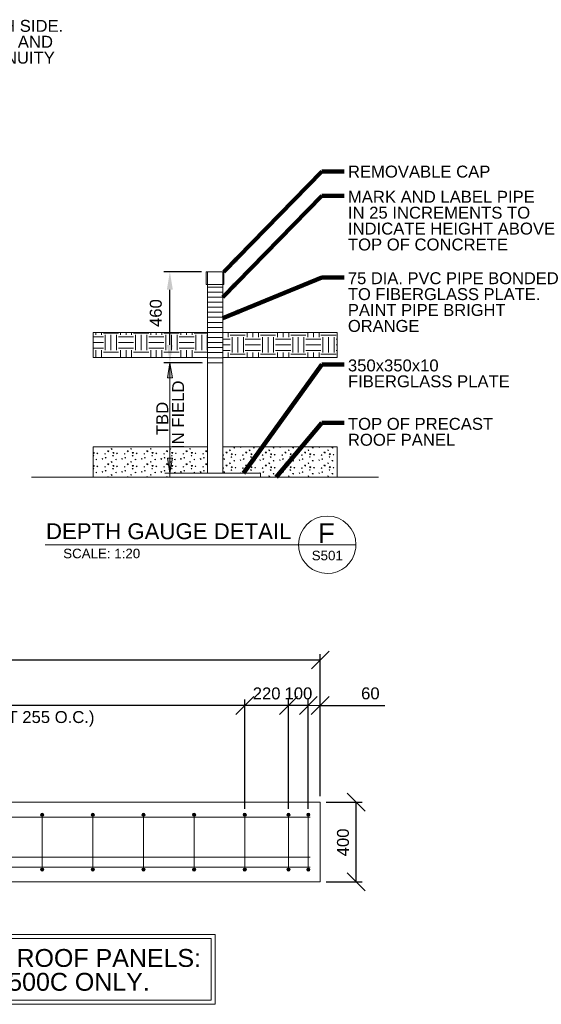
# Model space of a CAD drawing. Header units: inches. Extents: x 190257 to 203789, y 375460 to 385012.
# Tile 8 of 9: x 200616 to 203242, y 376251 to 381206. Entities that reach past the tile are written whole.
import ezdxf

# ---------------------------------------------------------------- set-up
doc = ezdxf.new("R2010")
doc.units = ezdxf.units.IN
doc.header["$MEASUREMENT"] = 0
for name, color, linetype, lineweight in [('G-ANN-TTLB', 7, 'Continuous', 0), ('G-ANNO-DIM', 1, 'Continuous', 0), ('G-ANNO-TEXT', 7, 'Continuous', 0), ('S-REIN-RBAR', 5, 'Continuous', 13)]:
    doc.layers.add(name, color=color, linetype=linetype, lineweight=lineweight)
doc.layers.add('S-BEAM-PRIM', color=7, linetype='Continuous', lineweight=13, true_color=0xa500a5)
doc.layers.add('S-FSTN-MISC', color=7, linetype='Continuous', lineweight=13, true_color=0xe10000)
doc.styles.add('1 20', font='arial.ttf', dxfattribs={"height": 60})
doc.styles.get("Standard").update_dxf_attribs({"font": 'ARCHSTYL.shx', "width": 0.75, "height": 50.8})
doc.styles.add('StyleArial', font='arial.ttf')
doc.styles.add('SUBTITLE 4.7625', font='romans.shx', dxfattribs={"width": 0.8, "height": 4762.5})
doc.styles.add('TITLE20', font='simplex.shx', dxfattribs={"height": 127000})
doc.dimstyles.new("3 4 1'-0", dxfattribs={"dimtxt": 60, "dimasz": 90, "dimexe": 30, "dimexo": 30, "dimgap": 30, "dimtad": 1, "dimdec": 0, "dimlfac": 0.003281, "dimzin": 11, "dimdsep": 46, "dimlunit": 5, "dimtxsty": '1 20', "dimblk1": 'OBLIQUE', "dimblk2": 'OBLIQUE', "dimsah": 1, "dimcen": 0, "dimadec": 4, "dimazin": 3, "dimtfac": 1, "dimtdec": 0, "dimtix": 1, "dimtofl": 0, "dimtmove": 0, "dimatfit": 3, "dimfxl": 1, "dimtolj": 1, "dimtzin": 0, "dimarcsym": 0})
doc.dimstyles.get("Standard").update_dxf_attribs({"dimtxt": 0.18, "dimasz": 0.18, "dimexe": 0.18, "dimexo": 0.0625, "dimgap": 0.09, "dimtad": 0, "dimtih": 1, "dimtoh": 1, "dimdec": 4, "dimzin": 0, "dimdsep": 46, "dimtxsty": 'Standard', "dimcen": 0.09, "dimadec": 0, "dimazin": 0, "dimtfac": 1, "dimtdec": 4, "dimtofl": 0, "dimtmove": 0, "dimatfit": 3, "dimfxl": 1, "dimtolj": 1, "dimtzin": 0, "dimarcsym": 0})

# ---------------------------------------------------------------- blocks, each defined once
blk = doc.blocks.new('REINFDOT1')
for radius in [0.0794, 0.0476, 0.0159]:
    blk.add_circle((0, 0), radius)
blk = doc.blocks.new('REINF. DOT67')
at = {"layer": 'S-REIN-RBAR', "xscale": 99.99999999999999, "yscale": 99.99999999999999, "zscale": 99.99999999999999, "rotation": 255}
blk.add_blockref('REINFDOT1', (-1058, -363.1), dxfattribs=at)
blk = doc.blocks.new('REINF. DOT68')
at = {"layer": 'S-REIN-RBAR', "extrusion": (0, 0, -1), "xscale": 99.99999999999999, "yscale": 99.99999999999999, "zscale": -100, "rotation": 75.00000000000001}
blk.add_blockref('REINFDOT1', (1058, 363.1), dxfattribs=at)
blk = doc.blocks.new('AnonymousCell16')
at = {"layer": 'S-REIN-RBAR'}
blk.add_line((0, -138.3, 0), (0, 138.3, 0), dxfattribs=at)
at = {"color": 7, "linetype": 'Continuous', "lineweight": 0}
for name, p in [('REINF. DOT67', (1058, 501.4, 0)), ('REINF. DOT68', (1058, -501.4, 0))]:
    blk.add_blockref(name, p, dxfattribs=at)
blk = doc.blocks.new('REINF. DOT69')
at = {"layer": 'S-REIN-RBAR', "xscale": 99.99999999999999, "yscale": 99.99999999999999, "zscale": 99.99999999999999, "rotation": 255}
blk.add_blockref('REINFDOT1', (-1058, -363.1), dxfattribs=at)
blk = doc.blocks.new('REINF. DOT70')
at = {"layer": 'S-REIN-RBAR', "extrusion": (0, 0, -1), "xscale": 99.99999999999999, "yscale": 99.99999999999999, "zscale": -100, "rotation": 75.00000000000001}
blk.add_blockref('REINFDOT1', (1058, 363.1), dxfattribs=at)
blk = doc.blocks.new('AnonymousCell17')
at = {"layer": 'S-REIN-RBAR'}
blk.add_line((0, -138.3, 0), (0, 138.3, 0), dxfattribs=at)
at = {"color": 7, "linetype": 'Continuous', "lineweight": 0}
for name, p in [('REINF. DOT69', (1058, 501.4, 0)), ('REINF. DOT70', (1058, -501.4, 0))]:
    blk.add_blockref(name, p, dxfattribs=at)
blk = doc.blocks.new('REINF. DOT77')
at = {"layer": 'S-REIN-RBAR', "xscale": 99.99999999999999, "yscale": 99.99999999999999, "zscale": 99.99999999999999, "rotation": 255}
blk.add_blockref('REINFDOT1', (-1058, -363.1), dxfattribs=at)
blk = doc.blocks.new('REINF. DOT78')
at = {"layer": 'S-REIN-RBAR', "extrusion": (0, 0, -1), "xscale": 99.99999999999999, "yscale": 99.99999999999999, "zscale": -100, "rotation": 75.00000000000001}
blk.add_blockref('REINFDOT1', (1058, 363.1), dxfattribs=at)
blk = doc.blocks.new('AnonymousCell20')
at = {"layer": 'S-REIN-RBAR'}
blk.add_line((0, -138.3, 0), (0, 138.3, 0), dxfattribs=at)
at = {"color": 7, "linetype": 'Continuous', "lineweight": 0}
for name, p in [('REINF. DOT77', (1058, 501.4, 0)), ('REINF. DOT78', (1058, -501.4, 0))]:
    blk.add_blockref(name, p, dxfattribs=at)
blk = doc.blocks.new('REINF. DOT105')
at = {"layer": 'S-REIN-RBAR', "xscale": 99.99999999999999, "yscale": 99.99999999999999, "zscale": 99.99999999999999, "rotation": 255}
blk.add_blockref('REINFDOT1', (-1058, -363.1), dxfattribs=at)
blk = doc.blocks.new('REINF. DOT106')
at = {"layer": 'S-REIN-RBAR', "extrusion": (0, 0, -1), "xscale": 99.99999999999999, "yscale": 99.99999999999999, "zscale": -100, "rotation": 75.00000000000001}
blk.add_blockref('REINFDOT1', (1058, 363.1), dxfattribs=at)
blk = doc.blocks.new('AnonymousCell28')
at = {"layer": 'S-REIN-RBAR'}
blk.add_line((0, -138.3, 0), (0, 138.3, 0), dxfattribs=at)
at = {"color": 7, "linetype": 'Continuous', "lineweight": 0}
for name, p in [('REINF. DOT105', (1058, 501.4, 0)), ('REINF. DOT106', (1058, -501.4, 0))]:
    blk.add_blockref(name, p, dxfattribs=at)
blk = doc.blocks.new('REINF. DOT107')
at = {"layer": 'S-REIN-RBAR', "xscale": 99.99999999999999, "yscale": 99.99999999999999, "zscale": 99.99999999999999, "rotation": 255}
blk.add_blockref('REINFDOT1', (-1058, -363.1), dxfattribs=at)
blk = doc.blocks.new('REINF. DOT108')
at = {"layer": 'S-REIN-RBAR', "extrusion": (0, 0, -1), "xscale": 99.99999999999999, "yscale": 99.99999999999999, "zscale": -100, "rotation": 75.00000000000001}
blk.add_blockref('REINFDOT1', (1058, 363.1), dxfattribs=at)
blk = doc.blocks.new('AnonymousCell29')
at = {"layer": 'S-REIN-RBAR'}
blk.add_line((0, -138.3, 0), (0, 138.3, 0), dxfattribs=at)
at = {"color": 7, "linetype": 'Continuous', "lineweight": 0}
for name, p in [('REINF. DOT107', (1058, 501.4, 0)), ('REINF. DOT108', (1058, -501.4, 0))]:
    blk.add_blockref(name, p, dxfattribs=at)
blk = doc.blocks.new('REINF. DOT109')
at = {"layer": 'S-REIN-RBAR', "xscale": 99.99999999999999, "yscale": 99.99999999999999, "zscale": 99.99999999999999, "rotation": 255}
blk.add_blockref('REINFDOT1', (-1058, -363.1), dxfattribs=at)
blk = doc.blocks.new('REINF. DOT110')
at = {"layer": 'S-REIN-RBAR', "extrusion": (0, 0, -1), "xscale": 99.99999999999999, "yscale": 99.99999999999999, "zscale": -100, "rotation": 75.00000000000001}
blk.add_blockref('REINFDOT1', (1058, 363.1), dxfattribs=at)
blk = doc.blocks.new('AnonymousCell30')
at = {"layer": 'S-REIN-RBAR'}
blk.add_line((0, -138.3, 0), (0, 138.3, 0), dxfattribs=at)
at = {"color": 7, "linetype": 'Continuous', "lineweight": 0}
for name, p in [('REINF. DOT109', (1058, 501.4, 0)), ('REINF. DOT110', (1058, -501.4, 0))]:
    blk.add_blockref(name, p, dxfattribs=at)
blk = doc.blocks.new('REINF. DOT111')
at = {"layer": 'S-REIN-RBAR', "xscale": 99.99999999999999, "yscale": 99.99999999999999, "zscale": 99.99999999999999, "rotation": 255}
blk.add_blockref('REINFDOT1', (-1058, -363.1), dxfattribs=at)
blk = doc.blocks.new('REINF. DOT112')
at = {"layer": 'S-REIN-RBAR', "extrusion": (0, 0, -1), "xscale": 99.99999999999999, "yscale": 99.99999999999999, "zscale": -100, "rotation": 75.00000000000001}
blk.add_blockref('REINFDOT1', (1058, 363.1), dxfattribs=at)
blk = doc.blocks.new('AnonymousCell31')
at = {"layer": 'S-REIN-RBAR'}
blk.add_line((0, -138.3, 0), (0, 138.3, 0), dxfattribs=at)
at = {"color": 7, "linetype": 'Continuous', "lineweight": 0}
for name, p in [('REINF. DOT111', (1058, 501.4, 0)), ('REINF. DOT112', (1058, -501.4, 0))]:
    blk.add_blockref(name, p, dxfattribs=at)
blk = doc.blocks.new('*D226')
at = {"layer": 'Defpoints', "color": 0, "transparency": 16777216}
for p in [(201372.4, 379937.2), (201562.2, 379937.2), (201562.2, 379480)]:
    blk.add_point(p, dxfattribs=at)
at = {"layer": 'G-ANNO-DIM', "color": 0, "lineweight": -2, "transparency": 16777216}
for p, q in [((201532.2, 379937.2), (201342.4, 379937.2)), ((201372.4, 379570), (201372.4, 379847.2)), ((201532.2, 379480), (201342.4, 379480))]:
    blk.add_line(p, q, dxfattribs=at)
at = {"layer": 'G-ANNO-DIM', "color": 0, "transparency": 16777216}
for points in [[(201357.4, 379847.2), (201387.4, 379847.2), (201372.4, 379937.2)], [(201357.4, 379570), (201387.4, 379570), (201372.4, 379480)]]:
    blk.add_solid(points, dxfattribs=at)
at = {"layer": 'G-ANNO-DIM', "color": 0, "transparency": 16777216, "insert": (201301.7, 379729.8), "char_height": 60, "attachment_point": 5, "rotation": 90, "style": '1 20'}
blk.add_mtext('\\A1;460', dxfattribs=at)
blk = doc.blocks.new('_Oblique')
at = {"color": 0, "linetype": 'ByBlock', "lineweight": -2}
blk.add_line((-0.5, -0.5), (0.5, 0.5), dxfattribs=at)
blk = doc.blocks.new('*D233')
at = {"layer": 'Defpoints', "color": 0, "transparency": 16777216}
for p in [(202128.8, 377755.1), (202128.8, 377270.2, 0), (202069.3, 377207.3)]:
    blk.add_point(p, dxfattribs=at)
at = {"layer": 'G-ANNO-DIM', "color": 0, "lineweight": -2, "transparency": 16777216}
for p, q in [((202069.3, 377755.1), (201979.3, 377755.1)), ((202069.3, 377237.3), (202069.3, 377785.1)), ((202128.8, 377300.2), (202128.8, 377785.1)), ((202128.8, 377755.1), (202454.8, 377755.1))]:
    blk.add_line(p, q, dxfattribs=at)
at = {"layer": 'G-ANNO-DIM', "color": 0, "lineweight": -2, "transparency": 16777216, "xscale": 90, "yscale": 90, "zscale": 90}
blk.add_blockref('_Oblique', (202069.3, 377755.1), dxfattribs=at)
at = {"layer": 'G-ANNO-DIM', "color": 0, "lineweight": -2, "transparency": 16777216, "xscale": 90, "yscale": 90, "zscale": 90, "rotation": 180}
blk.add_blockref('_Oblique', (202128.8, 377755.1), dxfattribs=at)
at = {"layer": 'G-ANNO-DIM', "color": 0, "transparency": 16777216, "insert": (202381.8, 377815.8), "char_height": 60, "attachment_point": 5, "style": 'StyleArial'}
blk.add_mtext('\\A1;60', dxfattribs=at)
blk = doc.blocks.new('*D234')
at = {"layer": 'Defpoints', "color": 0, "transparency": 16777216}
for p in [(202129.8, 377268.6), (202310.6, 377268.6), (202128.8, 376868.2)]:
    blk.add_point(p, dxfattribs=at)
at = {"layer": 'G-ANNO-DIM', "color": 0, "lineweight": -2, "transparency": 16777216}
for p, q in [((202159.8, 377268.6), (202340.6, 377268.6)), ((202310.6, 376868.2), (202310.6, 377268.6)), ((202158.8, 376868.2), (202340.6, 376868.2))]:
    blk.add_line(p, q, dxfattribs=at)
at = {"layer": 'G-ANNO-DIM', "color": 0, "lineweight": -2, "transparency": 16777216, "xscale": 90, "yscale": 90, "zscale": 90}
for p, rotation in [((202310.6, 377268.6), 90), ((202310.6, 376868.2), 270)]:
    blk.add_blockref('_Oblique', p, dxfattribs=dict(at, rotation=rotation))
at = {"layer": 'G-ANNO-DIM', "color": 0, "transparency": 16777216, "insert": (202244.1, 377066.1), "char_height": 60, "attachment_point": 5, "rotation": 90, "style": '1 20'}
blk.add_mtext('\\A1;400', dxfattribs=at)
blk = doc.blocks.new('*D241')
at = {"layer": 'Defpoints', "color": 0, "transparency": 16777216}
for p in [(199199.4, 377754.8), (199199.4, 377205.7, -134.1), (201749.4, 377205.7)]:
    blk.add_point(p, dxfattribs=at)
at = {"layer": 'G-ANNO-DIM', "color": 0, "lineweight": -2, "transparency": 16777216}
for p, q in [((199199.4, 377235.7), (199199.4, 377784.8)), ((201749.4, 377754.8), (199199.4, 377754.8)), ((201749.4, 377235.7), (201749.4, 377784.8))]:
    blk.add_line(p, q, dxfattribs=at)
at = {"layer": 'G-ANNO-DIM', "color": 0, "lineweight": -2, "transparency": 16777216, "xscale": 90, "yscale": 90, "zscale": 90, "rotation": 180}
blk.add_blockref('_Oblique', (199199.4, 377754.8), dxfattribs=at)
at = {"layer": 'G-ANNO-DIM', "color": 0, "lineweight": -2, "transparency": 16777216, "xscale": 90, "yscale": 90, "zscale": 90}
blk.add_blockref('_Oblique', (201749.4, 377754.8), dxfattribs=at)
at = {"layer": 'G-ANNO-DIM', "color": 0, "transparency": 16777216, "insert": (200474.4, 377815.4), "char_height": 60, "attachment_point": 5, "style": '1 20'}
blk.add_mtext('\\A1;2550', dxfattribs=at)
blk = doc.blocks.new('*D242')
at = {"layer": 'Defpoints', "color": 0, "transparency": 16777216}
for p in [(201749.4, 377754.8), (201749.4, 377205.7), (201969.7, 377205.7)]:
    blk.add_point(p, dxfattribs=at)
at = {"layer": 'G-ANNO-DIM', "color": 0, "lineweight": -2, "transparency": 16777216}
for p, q in [((201749.4, 377235.7), (201749.4, 377784.8)), ((201969.7, 377754.8), (201749.4, 377754.8)), ((201969.7, 377235.7), (201969.7, 377784.8))]:
    blk.add_line(p, q, dxfattribs=at)
at = {"layer": 'G-ANNO-DIM', "color": 0, "lineweight": -2, "transparency": 16777216, "xscale": 90, "yscale": 90, "zscale": 90, "rotation": 180}
blk.add_blockref('_Oblique', (201749.4, 377754.8), dxfattribs=at)
at = {"layer": 'G-ANNO-DIM', "color": 0, "lineweight": -2, "transparency": 16777216, "xscale": 90, "yscale": 90, "zscale": 90}
blk.add_blockref('_Oblique', (201969.7, 377754.8), dxfattribs=at)
at = {"layer": 'G-ANNO-DIM', "color": 0, "transparency": 16777216, "insert": (201859.5, 377815.4), "char_height": 60, "attachment_point": 5, "style": '1 20'}
blk.add_mtext('\\A1;220', dxfattribs=at)
blk = doc.blocks.new('*D243')
at = {"layer": 'Defpoints', "color": 0, "transparency": 16777216}
for p in [(201969.7, 377755.1), (201969.7, 377205.7), (202069.3, 377205.7)]:
    blk.add_point(p, dxfattribs=at)
at = {"layer": 'G-ANNO-DIM', "color": 0, "lineweight": -2, "transparency": 16777216}
for p, q in [((201969.7, 377235.7), (201969.7, 377785.1)), ((202069.3, 377755.1), (201969.7, 377755.1)), ((202069.3, 377235.7), (202069.3, 377785.1))]:
    blk.add_line(p, q, dxfattribs=at)
at = {"layer": 'G-ANNO-DIM', "color": 0, "lineweight": -2, "transparency": 16777216, "xscale": 90, "yscale": 90, "zscale": 90, "rotation": 180}
blk.add_blockref('_Oblique', (201969.7, 377755.1), dxfattribs=at)
at = {"layer": 'G-ANNO-DIM', "color": 0, "lineweight": -2, "transparency": 16777216, "xscale": 90, "yscale": 90, "zscale": 90}
blk.add_blockref('_Oblique', (202069.3, 377755.1), dxfattribs=at)
at = {"layer": 'G-ANNO-DIM', "color": 0, "transparency": 16777216, "insert": (202019.5, 377815.8), "char_height": 60, "attachment_point": 5, "style": '1 20'}
blk.add_mtext('\\A1;100', dxfattribs=at)
blk = doc.blocks.new('*D244')
at = {"layer": 'Defpoints', "color": 0, "transparency": 16777216}
for p in [(193860.4, 377984), (193860.4, 377268.6), (202129.8, 377268.6)]:
    blk.add_point(p, dxfattribs=at)
at = {"layer": 'G-ANNO-DIM', "color": 0, "lineweight": -2, "transparency": 16777216}
for p, q in [((193860.4, 377298.6), (193860.4, 378014)), ((202129.8, 377298.6), (202129.8, 378014)), ((202129.8, 377984), (193860.4, 377984))]:
    blk.add_line(p, q, dxfattribs=at)
at = {"layer": 'G-ANNO-DIM', "color": 0, "lineweight": -2, "transparency": 16777216, "xscale": 90, "yscale": 90, "zscale": 90, "rotation": 180}
blk.add_blockref('_Oblique', (193860.4, 377984), dxfattribs=at)
at = {"layer": 'G-ANNO-DIM', "color": 0, "lineweight": -2, "transparency": 16777216, "xscale": 90, "yscale": 90, "zscale": 90}
blk.add_blockref('_Oblique', (202129.8, 377984), dxfattribs=at)
at = {"layer": 'G-ANNO-DIM', "color": 0, "transparency": 16777216, "insert": (197995.1, 378044.6), "char_height": 60, "attachment_point": 5, "style": '1 20'}
blk.add_mtext('\\A1;8270', dxfattribs=at)

msp = doc.modelspace()

# ---------------------------------------------------------------- hatches: boundary and pattern name
at = {"layer": 'G-ANNO-DIM', "linetype": 'Continuous', "extrusion": (0, 0, -1)}
for points in [[(-201359.7, 379403.8), (-201372.4, 379480), (-201385.1, 379403.8)], [(-201385.1, 378999.8), (-201372.4, 378923.6), (-201359.7, 378999.8)]]:
    msp.add_hatch(color=256, dxfattribs=at).paths.add_polyline_path(points)
at = {"layer": 'G-ANNO-TEXT'}
h = msp.add_hatch(dxfattribs=at)
h.set_pattern_fill('DGN_EARTH1', color=256, style=0, pattern_type=2)
h.set_pattern_definition([(90, (201332.19, 379924.25), (-152.4, 9e-15), [76.2, -76.2]), (90, (201408.39, 379848.05), (-152.4, 9e-15), [76.2, -76.2]), (90, (201304, 379924.25), (-152.4, 9e-15), [76.2, -76.2]), (90, (201380.2, 379848.05), (-152.4, 9e-15), [76.2, -76.2]), (90, (201275.8, 379924.25), (-152.4, 9e-15), [76.2, -76.2]), (90, (201351.24, 379848.05), (-152.4, 9e-15), [76.2, -76.2]), (0, (201342.1, 379990.54), (0, 152.4), [76.2, -76.2]), (0, (201265.9, 379915.1), (0, 152.4), [76.2, -76.2]), (0, (201342.1, 379962.35), (0, 152.4), [76.2, -76.2]), (0, (201265.9, 379886.15), (0, 152.4), [76.2, -76.2]), (0, (201342.1, 379934.16), (0, 152.4), [76.2, -76.2]), (0, (201265.9, 379857.96), (0, 152.4), [76.2, -76.2])])
h.paths.add_polyline_path([(201562.2, 379506.6), (201562.2, 379530.8), (201562.2, 379556.2), (201562.2, 379581.6), (201562.2, 379607), (201562.2, 379632.4), (200985.9, 379632.4), (200985.9, 379506.6)])
h = msp.add_hatch(dxfattribs=at)
h.set_pattern_fill('DGN_EARTH1', color=256, style=0, pattern_type=2)
h.set_pattern_definition([(90, (201894.58, 379836.44), (-152.4, 9e-15), [76.2, -76.2]), (90, (201970.78, 379760.24), (-152.4, 9e-15), [76.2, -76.2]), (90, (201866.38, 379836.44), (-152.4, 9e-15), [76.2, -76.2]), (90, (201942.59, 379760.24), (-152.4, 9e-15), [76.2, -76.2]), (90, (201838.19, 379836.44), (-152.4, 9e-15), [76.2, -76.2]), (90, (201913.63, 379760.24), (-152.4, 9e-15), [76.2, -76.2]), (0, (201904.48, 379902.73), (0, 152.4), [76.2, -76.2]), (0, (201828.28, 379827.29), (0, 152.4), [76.2, -76.2]), (0, (201904.48, 379874.54), (0, 152.4), [76.2, -76.2]), (0, (201828.28, 379798.34), (0, 152.4), [76.2, -76.2]), (0, (201904.48, 379846.34), (0, 152.4), [76.2, -76.2]), (0, (201828.28, 379770.14), (0, 152.4), [76.2, -76.2])])
h.paths.add_polyline_path([(202214.7, 379506.6), (202214.7, 379632.4), (201638.4, 379632.4), (201638.4, 379607), (201638.4, 379581.6), (201638.4, 379556.2), (201638.4, 379530.8), (201638.4, 379506.6)])
h = msp.add_hatch(dxfattribs=at)
h.set_pattern_fill('DGN_CONCRETE3', color=256, scale=0.5, style=0, pattern_type=2)
h.set_pattern_definition([(136.6031, (201643.2084, 378802.842), (-494.2125, 457.9575), [4.761, -947.464]), (139.6023, (201639.255, 378757.3735), (-395.37, 327.1125), [4.5426, -903.9785]), (140.397, (201595.764, 378794.01), (-98.8425, 65.4225), [5.1315, -508.0157]), (82.824, (201639.255, 378757.3735), (98.8425, 719.6475), [3.9563, -787.3115]), (82.824, (201643.2084, 378802.842), (98.8425, 719.6475), [3.9563, -787.3115]), (90, (201595.76, 378794.01), (-98.843, 6e-15), [3.925, -61.497]), (193.9395, (201639.749, 378761.299), (-494.2125, -130.845), [4.0737, -810.66]), (189.3957, (201643.703, 378806.767), (-296.5275, -65.4225), [4.0075, -396.739]), (189.3957, (201595.764, 378797.935), (-296.5275, -65.4225), [4.0075, -396.739]), (137.9315, (201656.058, 378769.1495), (-296.5275, 261.69), [7.3232, -1457.318]), (135.206, (201583.409, 378760.645), (-98.8425, 130.845), [6.964, -271.604]), (185.8143, (201657.0464, 378774.7105), (-593.055, -65.422502), [6.458, -1285.1392]), (186.2951, (201584.397, 378766.206), (-98.8425, -7e-07), [5.9665, -590.686]), (79.9212, (201656.058, 378769.1495), (98.842504, 523.38), [5.648, -1123.9666]), (79.9212, (201583.4087, 378760.6446), (98.842504, 588.8025), [5.648, -1123.9666]), (113.3482, (201671.873, 378781.58), (-98.8425, 196.2675), [4.988, -493.815]), (114.9324, (201625.911, 378797.281), (-98.8425, 196.2675), [4.6895, -933.2097]), (114.9324, (201600.212, 378759.336), (-98.8425, 196.2675), [4.6895, -933.2097]), (107.9394, (201579.455, 378812.6555), (-197.685, 588.8025), [4.8136, -957.906]), (58.854, (201671.873, 378781.58), (98.8425, 130.845), [3.822, -378.3846]), (56.1194, (201600.212, 378759.336), (296.5275, 457.9575), [3.546, -705.683]), (56.1194, (201625.911, 378797.281), (296.5275, 457.9575), [3.546, -705.683]), (52.932, (201579.455, 378812.656), (98.8425, 65.4225), [4.0996, -159.883]), (161.6884, (201602.19, 378762.28), (-98.8425, 3e-07), [4.1646, -204.065]), (161.6884, (201673.85, 378784.85), (-98.8425, 3e-07), [4.1646, -204.065]), (161.6884, (201627.888, 378800.225), (-98.8425, 3e-07), [4.1646, -204.065]), (161.6884, (201581.926, 378815.927), (-98.8425, 3e-07), [4.1646, -204.065])])
h.paths.add_polyline_path([(200985.9, 378904.6), (201371.7, 378904.6), (201371.7, 378923.6), (201562.2, 378923.6), (201562.2, 379057), (200985.9, 379057)])
h = msp.add_hatch(dxfattribs=at)
h.set_pattern_fill('DGN_CONCRETE3', color=256, scale=0.5, style=0, pattern_type=2)
h.set_pattern_definition([(136.603, (202140.58, 378796.3374), (-494.2125, 457.9575), [4.761, -947.464]), (139.6023, (202136.6265, 378750.869), (-395.37, 327.1125), [4.5426, -903.9785]), (140.397, (202093.136, 378787.505), (-98.8425, 65.4225), [5.1315, -508.016]), (82.824, (202136.6265, 378750.869), (98.8425, 719.6475), [3.9563, -787.3115]), (82.824, (202140.58, 378796.337), (98.8425, 719.6475), [3.9563, -787.3115]), (90, (202093.14, 378787.51), (-98.843, 6e-15), [3.925, -61.497]), (193.9395, (202137.121, 378754.794), (-494.2125, -130.845), [4.0737, -810.66]), (189.3957, (202141.074, 378800.263), (-296.5275, -65.4225), [4.0075, -396.739]), (189.3957, (202093.136, 378791.43), (-296.5275, -65.4225), [4.0075, -396.739]), (137.9315, (202153.4297, 378762.645), (-296.5275, 261.69), [7.3232, -1457.318]), (135.206, (202080.78, 378754.14), (-98.8425, 130.845), [6.964, -271.604]), (185.8143, (202154.418, 378768.2057), (-593.055, -65.422502), [6.458, -1285.1392]), (186.295, (202081.769, 378759.701), (-98.8425, -7e-07), [5.9665, -590.686]), (79.9212, (202153.43, 378762.645), (98.842504, 523.38), [5.648, -1123.9666]), (79.9212, (202080.7805, 378754.14), (98.842504, 588.8025), [5.648, -1123.9666]), (113.3482, (202169.245, 378775.075), (-98.8425, 196.2675), [4.988, -493.815]), (114.9324, (202123.283, 378790.7765), (-98.8425, 196.2675), [4.6895, -933.2097]), (114.9324, (202097.584, 378752.8314), (-98.8425, 196.2675), [4.6895, -933.2097]), (107.9394, (202076.827, 378806.151), (-197.685, 588.8025), [4.8136, -957.906]), (58.854, (202169.245, 378775.075), (98.8425, 130.845), [3.822, -378.3846]), (56.1194, (202097.584, 378752.831), (296.5275, 457.9575), [3.546, -705.683]), (56.1194, (202123.283, 378790.7765), (296.5275, 457.9575), [3.546, -705.683]), (52.932, (202076.827, 378806.15), (98.8425, 65.4225), [4.1, -159.883]), (161.6884, (202099.56, 378755.775), (-98.8425, 3e-07), [4.165, -204.065]), (161.6884, (202171.22, 378778.346), (-98.8425, 3e-07), [4.1646, -204.065]), (161.6884, (202125.26, 378793.72), (-98.8425, 3e-07), [4.165, -204.065]), (161.6884, (202079.298, 378809.422), (-98.8425, 3e-07), [4.165, -204.065])])
h.paths.add_polyline_path([(201638.4, 378923.6), (201828.9, 378923.6), (201828.9, 378904.6), (202214.7, 378904.6), (202214.7, 379057), (201638.4, 379057)])

# ---------------------------------------------------------------- linework, layer by layer
at = {"layer": 'G-ANN-TTLB', "color": 7, "linetype": 'Continuous', "lineweight": 13}
msp.add_line((200744, 378564, -89.4), (202309.2, 378564, -89.4), dxfattribs=at)
at = {"layer": 'G-ANN-TTLB', "color": 7, "linetype": 'Continuous', "lineweight": 0}
for start, end in [(0, 180), (180, 188.8692), (188.8692, 350.5695), (350.5695, 0)]:
    msp.add_arc((202164.8, 378564, -89.4), 144.4, start, end, dxfattribs=at)
at = {"layer": 'G-ANNO-DIM'}
for p, q in [((201536.8, 379480), (201347, 379480)), ((201372.4, 378923.6), (201372.4, 379480)), ((201536.8, 378923.6), (201347, 378923.6)), ((202069.3, 377755.1, -134.1), (202128.8, 377755.1, -134.1))]:
    msp.add_line(p, q, dxfattribs=at)
at = {"layer": 'G-ANNO-DIM', "extrusion": (0, 0, -1), "flags": 128}
for points in [[(-201359.7, 379403.8), (-201372.4, 379480), (-201385.1, 379403.8), (-201359.7, 379403.8)], [(-201385.1, 378999.8), (-201372.4, 378923.6), (-201359.7, 378999.8), (-201385.1, 378999.8)], [(-199472.2, 376602.2), (-201600.4, 376602.2), (-201600.4, 376251.5), (-199472.2, 376251.5), (-199472.2, 376602.2)], [(-199492.2, 376582.2), (-201580.4, 376582.2), (-201580.4, 376271.5), (-199492.2, 376271.5), (-199492.2, 376582.2)]]:
    msp.add_lwpolyline(points, dxfattribs=at)
at = {"layer": 'G-ANNO-TEXT'}
for p, q in [((201562.2, 379861), (201638.4, 379861)), ((201562.2, 379835.6), (201638.4, 379835.6)), ((201562.2, 379810.2), (201638.4, 379810.2)), ((201562.2, 379784.8), (201638.4, 379784.8)), ((201562.2, 379759.4), (201638.4, 379759.4)), ((201562.2, 379734), (201638.4, 379734)), ((201562.2, 379708.6), (201638.4, 379708.6)), ((201562.2, 379683.2), (201638.4, 379683.2)), ((200985.9, 379632.4), (201562.2, 379632.4)), ((201562.2, 379657.8), (201638.4, 379657.8)), ((201562.2, 379632.4), (201638.4, 379632.4)), ((201638.4, 379632.4), (202214.7, 379632.4)), ((201562.2, 379607), (201638.4, 379607)), ((201562.2, 379581.6), (201638.4, 379581.6)), ((201562.2, 379556.2), (201638.4, 379556.2)), ((201562.2, 379530.8), (201638.4, 379530.8)), ((201562.2, 379505.4), (201638.4, 379505.4)), ((201562.2, 379480), (201638.4, 379480)), ((200985.9, 379057), (201562.2, 379057)), ((201638.4, 379057), (202214.7, 379057)), ((200676.5, 378904.6), (202422.2, 378904.6))]:
    msp.add_line(p, q, dxfattribs=at)
at = {"layer": 'G-ANNO-TEXT', "flags": 128}
for points in [[(201562.2, 379506.6), (201562.2, 379530.8), (201562.2, 379556.2), (201562.2, 379581.6), (201562.2, 379607), (201562.2, 379632.4), (200985.9, 379632.4), (200985.9, 379506.6), (201562.2, 379506.6)], [(202214.7, 379506.6), (202214.7, 379632.4), (201638.4, 379632.4), (201638.4, 379607), (201638.4, 379581.6), (201638.4, 379556.2), (201638.4, 379530.8), (201638.4, 379506.6), (202214.7, 379506.6)], [(200985.9, 378904.6), (201371.7, 378904.6), (201371.7, 378923.6), (201562.2, 378923.6), (201562.2, 379057), (200985.9, 379057), (200985.9, 378904.6)], [(201638.4, 378923.6), (201828.9, 378923.6), (201828.9, 378904.6), (202214.7, 378904.6), (202214.7, 379057), (201638.4, 379057), (201638.4, 378923.6)]]:
    msp.add_lwpolyline(points, dxfattribs=at)
at = {"layer": 'S-BEAM-PRIM', "elevation": -134.1, "flags": 128}
msp.add_lwpolyline([(193860.4, 377268.6), (193860.4, 376868.2), (202128.8, 376868.2), (202128.8, 377268.6), (193860.4, 377268.6)], dxfattribs=at)
at = {"layer": 'S-FSTN-MISC'}
for p, q in [((201562.2, 378923.6), (201562.2, 379937.2)), ((201562.2, 379937.2), (201638.4, 379937.2)), ((201638.4, 378923.6), (201638.4, 379937.2))]:
    msp.add_line(p, q, dxfattribs=at)
at = {"layer": 'S-FSTN-MISC', "extrusion": (0, 0, -1), "flags": 128}
for points in [[(-201555.9, 379937.2), (-201644.8, 379937.2), (-201644.8, 379873.7), (-201555.9, 379873.7), (-201555.9, 379937.2)], [(-201371.7, 378923.6), (-201828.9, 378923.6), (-201828.9, 378904.6), (-201371.7, 378904.6), (-201371.7, 378923.6)]]:
    msp.add_lwpolyline(points, dxfattribs=at)
at = {"layer": 'S-REIN-RBAR'}
for p, q in [((193911.2, 377192.4, -134.1), (202079, 377192.4, -134.1)), ((193911.2, 376992.4, -134.1), (202079, 376992.4, -134.1)), ((193911.2, 376941.6, -134.1), (202079, 376941.6, -134.1))]:
    msp.add_line(p, q, dxfattribs=at)

# ---------------------------------------------------------------- block references
at = {"color": 7, "linetype": 'Continuous', "lineweight": 0}
for name, p in [('AnonymousCell28', (200729.4, 377067.4, -134.1)), ('AnonymousCell29', (200984.4, 377067.4, -134.1)), ('AnonymousCell30', (201239.4, 377067.4, -134.1)), ('AnonymousCell31', (201494.4, 377067.4, -134.1)), ('AnonymousCell17', (201749.4, 377067.4, -134.1)), ('AnonymousCell16', (201969.7, 377067.4, -134.1)), ('AnonymousCell20', (202069.3, 377067.4, -134.1))]:
    msp.add_blockref(name, p, dxfattribs=at)

# ---------------------------------------------------------------- texts
at = {"layer": 'G-ANN-TTLB', "color": 7, "linetype": 'Continuous', "lineweight": 13, "insert": (200748.5, 378591, -89.4), "char_height": 80, "attachment_point": 7, "style": 'SUBTITLE 4.7625'}
msp.add_mtext('{\\fArial|b0|i0|c0|p34;\\W1;DEPTH GAUGE DETAIL}', dxfattribs=at)
at = {"layer": 'G-ANN-TTLB', "color": 7, "linetype": 'Continuous', "lineweight": 0, "style": 'TITLE20'}
for s, insert, char_height, attachment_point in [('{\\fArial|b0|i0|c0|p34;F}', (202160.4, 378622.4, -89.4), 100, 5), ('{\\fArial|b0|i0|c0|p34;S501}', (202164.8, 378485.2, -89.4), 48, 8)]:
    msp.add_mtext(s, dxfattribs=dict(at, insert=insert, char_height=char_height, attachment_point=attachment_point))
at = {"layer": 'G-ANN-TTLB', "color": 7, "linetype": 'Continuous', "lineweight": 0, "insert": (201029.2, 378495.4, -89.4), "char_height": 48, "attachment_point": 8}
msp.add_mtext('{\\fArial|b0|i0|c0|p34;\\W1;SCALE: 1:20}', dxfattribs=at)
at = {"layer": 'G-ANNO-DIM', "color": 7, "linetype": 'Continuous', "insert": (201303.9, 379045.7), "char_height": 60, "attachment_point": 1, "rotation": 90, "line_spacing_factor": 0.8, "style": '1 20'}
msp.add_mtext('   TBD\\PIN FIELD', dxfattribs=at)
at = {"layer": 'G-ANNO-TEXT', "color": 7, "attachment_point": 1, "line_spacing_factor": 0.8, "style": '1 20'}
for s, insert, char_height in [('ø14 BAR AT 1500 O.C. MAX, EACH SIDE. \\PTACK WELDED TO HORIZ. REINF. AND \\PANGLE FOR ELECTRICAL CONTINUITY\\P(SEE NOTE 6 ON S102)', (199233.3, 381205.1), 60), ('REMOVABLE CAP', (202268.8, 380471.8), 60), ('MARK AND LABEL PIPE\\PIN 25 INCREMENTS TO \\PINDICATE HEIGHT ABOVE\\PTOP OF CONCRETE', (202268.8, 380345), 60), ('75 DIA. PVC PIPE BONDED\\PTO FIBERGLASS PLATE.  \\PPAINT PIPE BRIGHT\\PORANGE', (202268.8, 379935.3), 60), ('350x350x10 \\PFIBERGLASS PLATE', (202268.8, 379496.4), 60), ('TOP OF PRECAST\\PROOF PANEL', (202268.8, 379202.4), 60), ('(10 SPACES AT 255 O.C.)', (199991.3, 377727, -134.1), 60), ('REINFORCING IN ROOF PANELS:\\P     USE GRADE B500C ONLY.', (199524.6, 376529.7), 90)]:
    msp.add_mtext(s, dxfattribs=dict(at, insert=insert, char_height=char_height))

# ---------------------------------------------------------------- dimensions: what is measured, and where the dimension line sits
at = {"layer": 'G-ANNO-DIM'}
dim = msp.add_linear_dim(base=(201372.4, 379937.2), p1=(201562.2, 379480), p2=(201562.2, 379937.2), angle=90, text='460', dimstyle="3 4 1'-0", override={"dimlfac": 1, "dimtmove": 2, "dimfrac": 2}, dxfattribs=at)
dim.commit()
dim.dimension.update_dxf_attribs({"geometry": '*D226', "text_midpoint": (201301.7, 379729.8), "dimtype": 160, "text_rotation": 270})
dim = msp.add_linear_dim(base=(193860.4, 377984, -134.1), p1=(202129.8, 377268.6, -134.1), p2=(193860.4, 377268.6, -134.1), text='8270', dimstyle="3 4 1'-0", override={"dimscale": 1, "dimtxt": 60, "dimasz": 90, "dimexe": 30, "dimexo": 30, "dimgap": 30, "dimtad": 1, "dimjust": 0, "dimtih": 0, "dimtoh": 0, "dimlfac": 1, "dimblk1": 'Oblique', "dimblk2": 'Oblique', "dimsah": 1, "dimcen": 0, "dimse1": 0, "dimse2": 0, "dimtol": 0, "dimtfac": 1, "dimtix": 1, "dimtofl": 0, "dimatfit": 3, "dimfrac": 2}, dxfattribs=at)
dim.commit()
dim.dimension.update_dxf_attribs({"geometry": '*D244', "text_midpoint": (197995.1, 378044.6, -134.1)})
for base, p1, p2, picture, middle in [((199199.4, 377754.8), (201749.4, 377205.7), (199199.4, 377205.7, -134.1), '*D241', (200474.4, 377815.4)), ((201749.4, 377754.8, -134.1), (201969.7, 377205.7, -134.1), (201749.4, 377205.7, -134.1), '*D242', (201859.5, 377815.4, -134.1))]:
    dim = msp.add_linear_dim(base=base, p1=p1, p2=p2, dimstyle="3 4 1'-0", override={"dimscale": 1, "dimtxt": 60, "dimasz": 90, "dimexe": 30, "dimexo": 30, "dimgap": 30, "dimtad": 1, "dimjust": 0, "dimtih": 0, "dimtoh": 0, "dimlfac": 1, "dimblk1": 'Oblique', "dimblk2": 'Oblique', "dimsah": 1, "dimcen": 0, "dimse1": 0, "dimse2": 0, "dimtol": 0, "dimtfac": 1, "dimtix": 1, "dimtofl": 0, "dimatfit": 3, "dimfrac": 2}, dxfattribs=at)
    dim.commit()
    dim.dimension.update_dxf_attribs({"geometry": picture, "text_midpoint": middle})
for base, p1, p2, dimstyle, override, picture, middle in [((201969.7, 377755.1, -134.1), (202069.3, 377205.7, -134.1), (201969.7, 377205.7, -134.1), "3 4 1'-0", {"dimlfac": 1, "dimfrac": 2}, '*D243', (202019.5, 377755.1, -134.1)), ((202128.7741108, 377755.1460311, -134.1), (202069.2741108, 377207.3004873, -134.1), (202128.7741108, 377270.2212407, -134.1), 'Standard', {"dimtxt": 60, "dimasz": 90, "dimexe": 30, "dimexo": 30, "dimgap": 30, "dimtad": 1, "dimtih": 0, "dimtoh": 0, "dimdec": 0, "dimzin": 11, "dimtxsty": 'StyleArial', "dimblk1": 'Oblique', "dimblk2": 'Oblique', "dimsah": 1, "dimcen": 0, "dimtix": 1, "dimfrac": 2}, '*D233', (202381.8095815, 377755.1460311, -134.1))]:
    dim = msp.add_linear_dim(base=base, p1=p1, p2=p2, dimstyle=dimstyle, override=override, dxfattribs=at)
    dim.commit()
    dim.dimension.update_dxf_attribs({"geometry": picture, "text_midpoint": middle, "dimtype": 160})
dim = msp.add_linear_dim(base=(202310.6, 377268.6, -134.1), p1=(202128.8, 376868.2, -134.1), p2=(202129.8, 377268.6, -134.1), angle=90, dimstyle="3 4 1'-0", override={"dimlfac": 1, "dimtmove": 2, "dimfrac": 2}, dxfattribs=at)
dim.commit()
dim.dimension.update_dxf_attribs({"geometry": '*D234', "text_midpoint": (202244.1, 377066.1, -134.1), "dimtype": 160, "text_rotation": 270})

# ---------------------------------------------------------------- leaders
at = {"layer": 'G-ANNO-TEXT'}
for points in [[(201644.8, 379937.2), (202136.7, 380443), (202250, 380443)], [(201638.4, 379810.2), (202136.7, 380319.9), (202250, 380319.9)], [(201638.4, 379703.8), (202136.7, 379909.2), (202250, 379909.2)], [(201743.4, 378923.6), (202136.7, 379471.7), (202250, 379471.7)], [(201908.2, 378904.6), (202136.7, 379177.8), (202250, 379177.8)]]:
    msp.add_leader(points, dimstyle="3 4 1'-0", override={"dimscale": 1, "dimtxt": 60, "dimasz": 90, "dimgap": 30, "dimtad": 1, "dimclrd": 0, "dimlwd": 65534}, dxfattribs=at)

doc.saveas('drawing.dxf')
